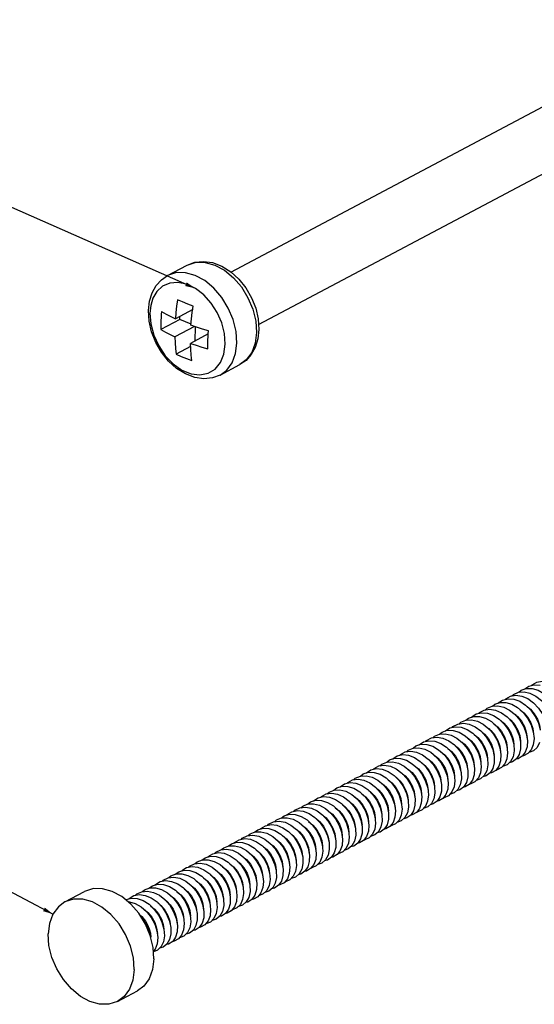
# Model space of a CAD drawing. Extents: x 0 to 1189, y 0 to 841.
# Tile 2 of 10: x 354 to 429, y 197 to 341. Entities that reach past the tile are written whole.
import ezdxf

# ---------------------------------------------------------------- set-up
doc = ezdxf.new("R2010")
doc.units = 0
doc.header["$LTSCALE"] = 65.395
doc.layers.get('0').update_dxf_attribs({"linetype": 'CONTINUOUS'})
doc.layers.add('03_ALL_AXES', color=7, linetype='CONTINUOUS')
doc.layers.add('20_ALL_FEATURES', color=7, linetype='CONTINUOUS')

msp = doc.modelspace()

# ---------------------------------------------------------------- linework, layer by layer
at = {"color": 2, "linetype": 'CONTINUOUS'}
for p, q in [((379.29, 301.8), (290, 341.17)), ((358.43, 210.09), (261.2, 261.04))]:
    msp.add_line(p, q, dxfattribs=at)
at = {"color": 7, "linetype": 'CONTINUOUS'}
for p, q in [((384.51, 304.19), (431.06, 328.88)), ((388.56, 296.49), (434.66, 320.94)), ((375.21, 303.68), (378.09, 305.2)), ((372.76, 299.27), (372.64, 298.18)), ((372.52, 296.99), (372.42, 298.55)), ((378.9, 298.69), (376.36, 297.34)), ((377.03, 297.23), (377.04, 297.7)), ((377.03, 297.23), (374.25, 295.76)), ((379.17, 296.21), (376.29, 294.68)), ((378.66, 296.56), (377.03, 297.23)), ((379.26, 294.1), (379.32, 296.16)), ((381.17, 295.11), (378.58, 293.73)), ((378.6, 293.29), (376.48, 292.16)), ((382.94, 289.1), (385.82, 290.62))]:
    msp.add_line(p, q, dxfattribs=at)
for points in [[(378.09, 305.2), (379.22, 305.62), (380.48, 305.75), (381.81, 305.57), (383.17, 305.05), (384.48, 304.23), (385.67, 303.15), (386.7, 301.86), (387.53, 300.42), (388.14, 298.88), (388.51, 297.31), (388.61, 295.75)], [(378.09, 305.2), (379.39, 305.62), (380.73, 305.61), (382.14, 305.22), (383.54, 304.45), (384.86, 303.36), (386.03, 302), (387, 300.43), (387.71, 298.74), (388.14, 297), (388.25, 295.31)], [(372.42, 298.55), (372.57, 299.92), (372.96, 301.15), (373.55, 302.21), (374.31, 303.05), (375.21, 303.68)], [(385.38, 293.79), (385.26, 295.48), (384.84, 297.22), (384.12, 298.91), (383.15, 300.48), (381.98, 301.84), (380.66, 302.93), (379.27, 303.69), (377.86, 304.09), (376.51, 304.1), (375.21, 303.68)], [(383.68, 293.63), (383.57, 295.16), (383.17, 296.73), (382.5, 298.25), (381.6, 299.65), (380.51, 300.86), (379.29, 301.8), (378.01, 302.42), (376.73, 302.68), (375.53, 302.57), (374.48, 302.11), (373.66, 301.34), (373.08, 300.36), (372.76, 299.27)], [(376.68, 300.13), (376.55, 299.19), (376.44, 298.26), (376.36, 297.34)], [(378.97, 299.18), (378.18, 299.48), (377.42, 299.8), (376.68, 300.13)], [(378.65, 296.39), (378.73, 297.31), (378.84, 298.24), (378.97, 299.18)], [(372.64, 298.18), (372.76, 296.58), (373.2, 294.94), (373.92, 293.36), (374.89, 291.93), (376.05, 290.73), (377.33, 289.83), (378.66, 289.28), (379.96, 289.11), (381.16, 289.35), (382.18, 289.96), (382.97, 290.91), (383.48, 292.16), (383.68, 293.63)], [(374.32, 298.42), (374.29, 297.96), (374.27, 297.51), (374.25, 297.07)], [(374.32, 298.42), (374.65, 298.22), (375.02, 298.02), (375.42, 297.8), (375.87, 297.57), (376.36, 297.34)], [(382.94, 289.1), (381.81, 288.68), (380.55, 288.55), (379.22, 288.73), (377.86, 289.25), (376.55, 290.07), (375.36, 291.15), (374.33, 292.44), (373.49, 293.88), (372.88, 295.42), (372.52, 296.99)], [(374.25, 297.07), (374.25, 296.63), (374.25, 296.19), (374.25, 295.76)], [(381.2, 295.58), (380.32, 295.83), (379.47, 296.1), (378.65, 296.39)], [(374.25, 295.76), (374.9, 295.39), (375.58, 295.03), (376.29, 294.68)], [(376.29, 294.68), (376.32, 293.82), (376.38, 292.98), (376.48, 292.16)], [(381.13, 294.24), (381.15, 294.68), (381.17, 295.13), (381.2, 295.58)], [(388.61, 295.75), (388.45, 294.38), (388.07, 293.15), (387.48, 292.09), (386.72, 291.25), (385.82, 290.62)], [(388.25, 295.31), (388.05, 293.75), (387.55, 292.4), (386.76, 291.33), (385.82, 290.62)], [(378.77, 291.21), (378.68, 292.03), (378.61, 292.87), (378.58, 293.73)], [(378.58, 293.73), (379.41, 293.45), (380.26, 293.18), (381.13, 292.93)], [(381.13, 292.93), (381.12, 293.36), (381.12, 293.8), (381.13, 294.24)], [(382.94, 289.1), (383.89, 289.8), (384.67, 290.88), (385.18, 292.23), (385.38, 293.79)], [(376.48, 292.16), (377.21, 291.83), (377.98, 291.51), (378.77, 291.21)]]:
    msp.add_lwpolyline(points, dxfattribs=at)
at = {"color": 2, "linetype": 'CONTINUOUS'}
for points in [[(377.8, 302.14), (379.29, 301.8), (378.03, 302.67)], [(356.97, 210.53), (358.43, 210.09), (357.24, 211.04)]]:
    msp.add_solid(points, dxfattribs=at)
at = {"layer": '03_ALL_AXES', "color": 7, "linetype": 'CONTINUOUS'}
for p, q in [((360.16, 211.87), (363.06, 213.41)), ((367.89, 197.29), (370.79, 198.83))]:
    msp.add_line(p, q, dxfattribs=at)
for points in [[(371.98, 208.64), (371.01, 210.21), (369.83, 211.57), (368.52, 212.66), (367.12, 213.42), (365.71, 213.82), (364.36, 213.83), (363.06, 213.41)], [(370.33, 201.98), (370.21, 203.67), (369.79, 205.41), (369.07, 207.1), (368.11, 208.67), (366.93, 210.04), (365.61, 211.12), (364.22, 211.89), (362.81, 212.28), (361.46, 212.29), (360.16, 211.87)], [(360.16, 211.87), (359.22, 211.17), (358.43, 210.09), (357.92, 208.74), (357.72, 207.18)], [(373.23, 203.52), (373.12, 205.21), (372.69, 206.95), (371.98, 208.64)], [(367.89, 197.29), (366.59, 196.87), (365.25, 196.88), (363.84, 197.28), (362.44, 198.04), (361.12, 199.13), (359.95, 200.49), (358.98, 202.06), (358.27, 203.75), (357.84, 205.49), (357.72, 207.18)], [(373.23, 203.52), (373.03, 201.96), (372.53, 200.61), (371.74, 199.53), (370.79, 198.83)], [(370.33, 201.98), (370.13, 200.42), (369.62, 199.07), (368.84, 198), (367.89, 197.29)]]:
    msp.add_lwpolyline(points, dxfattribs=at)
at = {"layer": '20_ALL_FEATURES', "color": 7, "linetype": 'CONTINUOUS'}
for p, q in [((427.45, 242.69), (428.32, 242.49)), ((427.78, 243.17), (428.63, 243.18)), ((428.95, 243.71), (429.81, 243.65)), ((423.93, 241.12), (424.77, 241.12)), ((425.1, 241.66), (425.95, 241.6)), ((425.46, 242.05), (426.27, 242.18)), ((425.67, 242.08), (425.89, 242.29)), ((426.27, 242.18), (427.14, 242.05)), ((421.24, 239.61), (422.1, 239.54)), ((421.81, 240.03), (422.03, 240.25)), ((422.41, 240.13), (423.28, 240)), ((423.59, 240.64), (424.47, 240.44)), ((426.51, 240.36), (427.3, 239.66)), ((419.73, 238.58), (420.61, 238.38)), ((424.04, 238.45), (424.51, 238.07)), ((417.38, 237.56), (418.24, 237.49)), ((418.56, 238.08), (419.43, 237.94)), ((423, 237.99), (423.55, 237.55)), ((428.8, 236.8), (428.91, 235.81)), ((413.07, 235.4), (413.18, 235.53)), ((413.52, 235.51), (414.38, 235.43)), ((414.7, 236.03), (415.57, 235.89)), ((415.88, 236.53), (416.75, 236.33)), ((426.73, 236.27), (426.95, 235.27)), ((426.95, 235.27), (426.95, 234.32)), ((428.91, 235.81), (428.81, 234.91)), ((409.33, 233.48), (410.03, 233.86)), ((410.03, 233.86), (410.84, 233.98)), ((410.84, 233.98), (411.71, 233.83)), ((411.21, 234.43), (411.59, 234.73)), ((412.02, 234.48), (412.9, 234.27)), ((422.87, 234.21), (423.08, 233.2)), ((424.94, 234.73), (425.04, 233.75)), ((425.95, 235), (426, 234.03)), ((408.16, 232.43), (409.04, 232.22)), ((409.2, 233.35), (409.33, 233.48)), ((409.34, 232.91), (410.22, 232.64)), ((409.67, 233.46), (410.53, 233.38)), ((412.25, 232.48), (413.01, 231.72)), ((420.04, 232.67), (420.15, 231.86)), ((421.01, 233.18), (421.12, 232.37)), ((421.07, 232.67), (421.17, 231.68)), ((422.08, 232.93), (422.14, 231.96)), ((423.08, 233.2), (423.08, 232.25)), ((424.94, 232.85), (424.63, 232.11)), ((425.04, 233.75), (424.94, 232.85)), ((405.81, 231.41), (406.67, 231.33)), ((406.17, 231.81), (406.98, 231.93)), ((406.98, 231.93), (407.86, 231.78)), ((419.01, 232.14), (419.22, 231.14)), ((419.22, 231.14), (419.21, 230.19)), ((421.17, 231.68), (421.07, 230.79)), ((424.63, 232.11), (424.14, 231.56)), ((403.13, 229.87), (404, 229.72)), ((404, 229.72), (404.87, 229.32)), ((404.31, 230.37), (405.18, 230.16)), ((405.18, 230.16), (406.05, 229.7)), ((405.49, 230.86), (406.37, 230.58)), ((406.37, 230.58), (407.23, 230.07)), ((415.14, 230.08), (415.35, 229.07)), ((416.18, 230.34), (416.33, 229.34)), ((417.2, 230.6), (417.31, 229.62)), ((418.22, 230.87), (418.27, 229.9)), ((400.45, 228.32), (401.33, 228.1)), ((401.95, 229.36), (402.81, 229.27)), ((402.81, 229.27), (403.69, 228.93)), ((403.69, 228.93), (404.54, 228.36)), ((411.28, 228.01), (411.48, 227.01)), ((412.31, 228.28), (412.47, 227.28)), ((413.34, 228.54), (413.44, 227.55)), ((414.35, 228.8), (414.4, 227.84)), ((415.34, 228.13), (415.13, 227.3)), ((415.35, 229.07), (415.34, 228.13)), ((397.3, 227.14), (398.09, 227.31)), ((398.09, 227.31), (398.96, 227.22)), ((398.61, 227.74), (398.88, 227.98)), ((410.48, 226.74), (410.53, 225.77)), ((411.48, 227.01), (411.47, 226.06)), ((412.47, 227.28), (412.4, 226.36)), ((413.44, 227.55), (413.32, 226.66)), ((416.01, 227.64), (415.56, 227.05)), ((415.75, 227.14), (415.63, 227.13)), ((394.24, 225.26), (395.1, 225.16)), ((394.74, 225.69), (395.02, 225.93)), ((395.02, 225.93), (395.76, 226.23)), ((395.1, 225.16), (395.98, 224.82)), ((395.41, 225.77), (396.29, 225.61)), ((395.76, 226.23), (396.59, 226.27)), ((396.59, 226.27), (397.47, 226.05)), ((402.89, 225.53), (403.32, 224.76)), ((404.23, 225.16), (404.58, 224.15)), ((405.3, 225.42), (405.61, 224.41)), ((406.31, 226.09), (406.53, 225.37)), ((406.36, 225.69), (406.62, 224.67)), ((406.53, 225.37), (406.61, 224.71)), ((407.41, 225.95), (407.61, 224.94)), ((408.45, 226.21), (408.6, 225.21)), ((408.6, 225.21), (408.53, 224.3)), ((409.57, 225.49), (409.45, 224.6)), ((409.47, 226.47), (409.57, 225.49)), ((391.56, 223.72), (392.43, 223.56)), ((391.9, 224.18), (392.74, 224.22)), ((392.74, 224.22), (393.61, 223.99)), ((402.05, 224.62), (402.5, 223.62)), ((403.15, 224.89), (403.55, 223.88)), ((403.55, 223.88), (403.75, 222.88)), ((404.58, 224.15), (404.73, 223.15)), ((405.61, 224.41), (405.7, 223.43)), ((406.62, 224.67), (406.66, 223.71)), ((407.61, 224.94), (407.6, 224)), ((409.46, 223.75), (408.82, 223.53)), ((409.99, 224.23), (409.46, 223.75)), ((390.38, 223.21), (391.24, 223.11)), ((397.57, 223.47), (398.19, 222.55)), ((398.19, 222.55), (398.64, 221.56)), ((401.74, 222.34), (401.83, 221.36)), ((402.5, 223.62), (402.75, 222.61)), ((402.75, 222.61), (402.79, 221.65)), ((403.75, 222.88), (403.73, 221.94)), ((404.73, 223.15), (404.66, 222.23)), ((405.7, 223.43), (405.58, 222.54)), ((386.52, 221.16), (387.39, 221.06)), ((387.7, 221.67), (388.57, 221.5)), ((388.88, 222.16), (389.76, 221.94)), ((389.76, 221.94), (390.62, 221.46)), ((398.64, 221.56), (398.88, 220.55)), ((400.72, 222.08), (400.86, 221.09)), ((400.86, 221.09), (400.79, 220.17)), ((383.02, 219.52), (383.84, 219.62)), ((383.84, 219.62), (384.72, 219.45)), ((385.02, 220.11), (385.9, 219.88)), ((394.77, 219.49), (395.02, 218.48)), ((395.82, 219.75), (396.01, 218.75)), ((396.85, 220.02), (396.99, 219.02)), ((397.88, 220.28), (397.96, 219.3)), ((398.88, 220.55), (398.92, 219.58)), ((400.79, 220.17), (400.52, 219.4)), ((401.39, 219.75), (400.88, 219.22)), ((380.22, 217.99), (380.72, 218.35)), ((380.72, 218.35), (381.49, 218.58)), ((381.49, 218.58), (382.35, 218.54)), ((390.73, 218.14), (391.03, 217.29)), ((392.99, 217.95), (393.13, 216.96)), ((394.01, 218.22), (394.09, 217.23)), ((395.02, 218.48), (395.05, 217.52)), ((396.01, 218.75), (395.99, 217.81)), ((396.99, 219.02), (396.92, 218.11)), ((397.96, 219.3), (397.84, 218.42)), ((377.64, 216.53), (378.49, 216.48)), ((378.81, 217.05), (379.67, 216.95)), ((379.16, 217.47), (379.99, 217.56)), ((379.99, 217.56), (380.86, 217.39)), ((380.86, 217.39), (381.73, 216.97)), ((383.71, 216.66), (384.39, 215.8)), ((388.78, 216.9), (389.12, 215.89)), ((389.85, 217.16), (390.14, 216.15)), ((390.91, 217.43), (391.15, 216.42)), ((391.03, 217.29), (391.14, 216.47)), ((391.96, 217.69), (392.15, 216.68)), ((392, 217.79), (392.11, 216.99)), ((392.15, 216.68), (392.12, 215.75)), ((393.13, 216.96), (393.05, 216.05)), ((394.09, 217.23), (393.97, 216.35)), ((394.87, 216.67), (394.5, 215.99)), ((395.05, 217.52), (394.87, 216.67)), ((375.41, 215.44), (375.72, 215.7)), ((376.13, 215.51), (377, 215.34)), ((377.31, 216.01), (378.19, 215.77)), ((387.05, 215.36), (387.28, 214.35)), ((388.09, 215.62), (388.28, 214.62)), ((389.12, 215.89), (389.26, 214.89)), ((390.23, 215.17), (390.1, 214.29)), ((390.14, 216.15), (390.23, 215.17)), ((391.15, 216.42), (391.18, 215.46)), ((394.76, 215.96), (394.35, 215.87)), ((395.34, 216.37), (394.76, 215.96)), ((373.45, 213.95), (374.33, 213.71)), ((374.95, 215), (375.82, 214.89)), ((385.26, 213.82), (385.39, 212.83)), ((386.28, 214.09), (386.36, 213.11)), ((387.28, 214.35), (387.31, 213.39)), ((388.28, 214.62), (388.25, 213.68)), ((389.26, 214.89), (389.18, 213.98)), ((371.09, 212.95), (371.96, 212.84)), ((372.27, 213.46), (373.15, 213.28)), ((373.15, 213.28), (374.02, 212.86)), ((383.18, 213.3), (383.42, 212.29)), ((383.42, 212.29), (383.44, 211.33)), ((384.23, 213.56), (384.41, 212.56)), ((384.41, 212.56), (384.38, 211.62)), ((385.39, 212.83), (385.31, 211.92)), ((386.22, 212.23), (385.89, 211.51)), ((386.36, 213.11), (386.22, 212.23)), ((369.44, 211.9), (369.62, 211.9)), ((371.69, 210.86), (372.33, 210.34)), ((374.83, 210.68), (375.28, 209.89)), ((376.03, 210.81), (376.35, 210.13)), ((379.32, 211.23), (379.55, 210.22)), ((381.39, 211.76), (381.52, 210.76)), ((381.52, 210.76), (381.44, 209.86)), ((382.41, 212.02), (382.49, 211.04)), ((386.2, 211.41), (385.62, 211.23)), ((386.75, 211.87), (386.2, 211.41)), ((371.12, 210.02), (371.47, 209.72)), ((371.18, 209.93), (371.79, 209.17)), ((371.47, 209.72), (371.97, 209.08)), ((372.33, 210.34), (372.89, 209.66)), ((375.02, 210.17), (375.45, 209.17)), ((376.11, 210.44), (376.5, 209.43)), ((377.53, 209.69), (377.65, 208.7)), ((378.55, 209.96), (378.62, 208.98)), ((379.55, 210.22), (379.57, 209.26)), ((380.51, 209.56), (380.27, 208.75)), ((374.68, 207.89), (374.75, 206.92)), ((375.45, 209.17), (375.68, 208.16)), ((375.68, 208.16), (375.7, 207.2)), ((377.65, 208.7), (377.57, 207.79)), ((380.27, 208.75), (379.84, 208.13)), ((380.05, 208.19), (379.87, 208.17)), ((380.68, 208.53), (380.05, 208.19)), ((373.66, 207.63), (373.79, 206.64)), ((373.79, 206.64), (373.7, 205.73))]:
    msp.add_line(p, q, dxfattribs=at)
for points in [[(428.54, 243.61), (428.62, 243.71), (429.32, 244.1), (430.13, 244.23)], [(425.89, 242.29), (426.62, 242.62), (427.45, 242.69)], [(426.68, 242.62), (427.03, 242.91), (427.78, 243.17)], [(427.56, 243.1), (428.17, 243.51), (428.95, 243.71)], [(428.32, 242.49), (429.19, 242.05), (430.01, 241.4), (430.71, 240.56), (431.27, 239.61), (431.64, 238.6)], [(428.63, 243.18), (429.51, 242.92), (430.37, 242.42), (431.16, 241.72), (431.83, 240.85), (432.34, 239.88)], [(422.81, 240.57), (423.17, 240.86), (423.93, 241.12)], [(423.68, 241.04), (424.31, 241.46), (425.1, 241.66)], [(424.67, 241.55), (424.76, 241.66), (425.46, 242.05)], [(424.77, 241.12), (425.65, 240.86), (426.51, 240.36)], [(425.95, 241.6), (426.83, 241.28), (427.68, 240.72)], [(427.14, 242.05), (428.02, 241.67), (428.85, 241.06), (429.58, 240.27), (430.18, 239.34), (430.6, 238.34)], [(419.81, 238.99), (420.45, 239.42), (421.24, 239.61)], [(420.8, 239.5), (420.9, 239.62), (421.6, 240), (422.41, 240.13)], [(422.03, 240.25), (422.76, 240.57), (423.59, 240.64)], [(422.1, 239.54), (422.98, 239.22), (423.83, 238.66), (424.59, 237.9)], [(423.28, 240), (424.16, 239.61), (424.99, 239), (425.73, 238.21), (426.32, 237.28), (426.73, 236.27)], [(424.47, 240.44), (425.34, 240), (426.15, 239.33), (426.85, 238.5), (427.41, 237.55), (427.77, 236.54)], [(426.88, 240.04), (427.41, 239.61), (427.98, 238.94), (428.44, 238.14), (428.74, 237.29), (428.86, 236.47)], [(427.3, 239.66), (427.97, 238.79), (428.48, 237.81), (428.8, 236.8)], [(427.68, 240.72), (428.45, 239.97), (429.08, 239.07), (429.55, 238.08), (429.82, 237.06)], [(427.9, 240.5), (428.38, 240.12), (428.95, 239.44), (429.41, 238.65), (429.71, 237.8), (429.81, 237.08)], [(417.94, 237.98), (418.17, 238.2), (418.9, 238.52), (419.73, 238.58)], [(418.94, 238.53), (419.31, 238.82), (420.07, 239.07), (420.91, 239.07)], [(420.61, 238.38), (421.48, 237.94), (422.6, 237.02)], [(420.91, 239.07), (421.79, 238.81), (422.66, 238.3), (423.44, 237.59)], [(425.08, 238.9), (425.53, 238.53), (426.1, 237.85), (426.53, 237.07), (426.81, 236.25), (426.92, 235.45)], [(426.16, 239.33), (426.49, 239.05), (427.06, 238.36), (427.5, 237.58), (427.78, 236.76), (427.89, 235.96)], [(415.08, 236.48), (415.45, 236.77), (416.21, 237.03), (417.06, 237.02)], [(415.93, 236.93), (416.59, 237.37), (417.38, 237.56)], [(416.94, 237.45), (417.04, 237.57), (417.75, 237.95), (418.56, 238.08)], [(417.06, 237.02), (417.94, 236.75), (418.8, 236.24), (419.59, 235.53), (420.25, 234.66), (420.76, 233.68), (421.07, 232.67)], [(418.24, 237.49), (419.12, 237.16), (419.97, 236.6), (420.73, 235.84), (421.36, 234.94), (421.82, 233.95), (422.08, 232.93)], [(419.43, 237.94), (420.3, 237.56), (421.13, 236.94)], [(421.13, 236.94), (421.87, 236.14), (422.46, 235.21), (422.87, 234.21)], [(421.23, 236.84), (421.66, 236.48), (422.23, 235.79), (422.67, 235.01), (422.95, 234.19), (423.05, 233.4)], [(422.29, 237.27), (422.99, 236.44), (423.54, 235.48), (423.91, 234.47)], [(422.6, 237.02), (423.18, 236.33), (423.63, 235.53), (423.91, 234.71), (424.02, 233.91)], [(423.44, 237.59), (424.11, 236.72), (424.62, 235.75), (424.94, 234.73)], [(423.55, 237.55), (424.13, 236.87), (424.59, 236.06), (424.88, 235.22), (424.99, 234.42)], [(424.51, 238.07), (425.09, 237.39), (425.55, 236.58), (425.85, 235.74), (425.94, 235.02)], [(424.59, 237.9), (425.22, 237), (425.68, 236.01), (425.95, 235)], [(412.06, 234.88), (412.07, 234.89), (412.73, 235.32), (413.52, 235.51)], [(413.18, 235.53), (413.89, 235.91), (414.7, 236.03)], [(414.08, 235.93), (414.31, 236.16), (415.05, 236.47), (415.88, 236.53)], [(414.38, 235.43), (415.26, 235.1), (416.11, 234.54), (416.87, 233.78), (417.5, 232.87), (417.96, 231.88), (418.22, 230.87)], [(415.57, 235.89), (416.45, 235.5), (417.27, 234.88), (418.01, 234.08), (418.59, 233.15), (419.01, 232.14)], [(416.75, 236.33), (417.62, 235.88), (418.43, 235.21), (419.13, 234.37), (419.68, 233.42), (420.04, 232.41)], [(418.36, 235.27), (418.72, 234.98), (419.29, 234.31), (419.74, 233.52), (420.04, 232.67)], [(419.1, 235.97), (419.72, 235.47), (420.28, 234.78), (420.72, 234.01), (421.01, 233.18)], [(420.16, 236.4), (420.68, 235.98), (421.25, 235.29), (421.69, 234.52), (421.98, 233.69), (422.08, 232.96)], [(427.77, 236.54), (427.94, 235.54), (427.89, 234.61)], [(429.72, 235.23), (429.37, 234.52), (428.84, 234.03), (428.17, 233.78), (428.16, 233.78)], [(410.21, 233.88), (410.45, 234.11), (411.19, 234.42), (412.02, 234.48)], [(411.59, 234.73), (412.35, 234.98), (413.2, 234.96)], [(411.71, 233.83), (412.59, 233.44), (413.42, 232.82), (414.15, 232.02), (414.73, 231.08), (415.14, 230.08)], [(412.9, 234.27), (413.77, 233.82), (414.58, 233.15), (415.27, 232.31), (415.82, 231.35), (416.18, 230.34)], [(413.2, 234.96), (414.08, 234.69), (414.94, 234.19), (415.73, 233.47), (416.39, 232.59), (416.89, 231.62), (417.2, 230.6)], [(415.2, 233.95), (415.21, 233.94), (415.86, 233.4), (416.43, 232.71), (416.86, 231.93), (417.14, 231.12), (417.25, 230.32)], [(416.28, 234.37), (416.83, 233.91), (417.4, 233.22), (417.83, 232.44), (418.11, 231.63), (418.21, 230.9)], [(417.37, 234.78), (417.74, 234.48), (418.31, 233.81), (418.77, 233.01)], [(423.91, 234.47), (424.07, 233.47), (424.02, 232.55)], [(426, 234.03), (425.85, 233.16), (425.49, 232.46), (424.96, 231.97), (424.3, 231.72)], [(426.95, 234.32), (426.75, 233.49), (426.34, 232.83), (425.78, 232.4), (425.28, 232.27)], [(427.89, 234.61), (427.63, 233.82), (427.18, 233.22), (426.58, 232.84), (426.29, 232.8)], [(428.81, 234.91), (428.5, 234.17), (428.02, 233.62), (427.38, 233.3), (427.24, 233.29)], [(406.34, 231.83), (406.59, 232.07), (407.33, 232.38), (408.16, 232.43)], [(407.34, 232.38), (407.73, 232.68), (408.5, 232.93), (409.34, 232.91)], [(408.2, 232.83), (408.21, 232.84), (408.88, 233.28), (409.67, 233.46)], [(410.22, 232.64), (411.08, 232.13), (411.87, 231.41)], [(410.53, 233.38), (411.41, 233.05), (412.25, 232.48)], [(413.5, 232.73), (413.89, 232.41), (414.47, 231.72), (414.92, 230.92), (415.21, 230.09), (415.32, 229.29)], [(414.4, 233.29), (414.84, 232.95), (415.41, 232.27), (415.88, 231.46), (416.17, 230.61), (416.28, 229.81)], [(418.77, 233.01), (419.07, 232.16), (419.18, 231.34)], [(420.04, 232.41), (420.2, 231.41), (420.15, 230.48)], [(424.02, 232.55), (423.76, 231.76), (423.31, 231.16), (422.7, 230.79), (422.43, 230.74)], [(404.33, 230.78), (404.35, 230.8), (405.02, 231.23), (405.81, 231.41)], [(405.34, 231.3), (405.47, 231.44), (406.17, 231.81)], [(406.67, 231.33), (407.55, 230.99), (408.4, 230.42)], [(407.86, 231.78), (408.73, 231.38), (409.56, 230.76), (410.29, 229.95), (410.87, 229.02), (411.28, 228.01)], [(409.04, 232.22), (409.91, 231.76), (410.72, 231.09), (411.41, 230.25), (411.96, 229.29), (412.31, 228.28)], [(410.36, 231.39), (410.37, 231.38), (411.04, 230.83), (411.6, 230.14), (412.03, 229.37), (412.31, 228.55), (412.41, 227.75)], [(411.36, 231.87), (411.98, 231.36), (412.55, 230.67), (412.99, 229.88), (413.27, 229.07), (413.38, 228.27)], [(411.87, 231.41), (412.53, 230.53), (413.03, 229.55), (413.34, 228.54)], [(412.44, 232.29), (412.93, 231.89), (413.51, 231.2), (413.96, 230.4), (414.24, 229.58), (414.34, 228.84)], [(413.01, 231.72), (413.64, 230.81), (414.09, 229.82), (414.35, 228.8)], [(422.14, 231.96), (421.98, 231.1), (421.62, 230.4), (421.09, 229.92), (420.42, 229.67)], [(423.08, 232.25), (422.87, 231.43), (422.47, 230.78), (421.9, 230.35), (421.42, 230.22)], [(424.14, 231.56), (423.5, 231.25), (423.37, 231.24)], [(401.47, 229.25), (401.61, 229.4), (402.31, 229.76), (403.13, 229.87)], [(402.48, 229.79), (402.73, 230.02), (403.47, 230.33), (404.31, 230.37)], [(403.47, 230.33), (403.87, 230.63), (404.64, 230.88), (405.49, 230.86)], [(406.05, 229.7), (406.86, 229.03), (407.55, 228.18), (408.09, 227.22), (408.45, 226.21)], [(407.23, 230.07), (408.01, 229.35), (408.67, 228.47), (409.17, 227.49), (409.47, 226.47)], [(407.52, 229.79), (408.08, 229.34), (408.65, 228.67), (409.11, 227.87), (409.4, 227.03), (409.51, 226.22)], [(408.4, 230.42), (409.15, 229.65), (409.78, 228.75), (410.23, 227.75), (410.48, 226.74)], [(408.71, 230.16), (409.27, 229.62), (409.76, 228.97), (410.14, 228.23), (410.39, 227.46), (410.48, 226.77)], [(409.64, 230.67), (410.05, 230.34), (410.61, 229.66), (411.05, 228.88), (411.34, 228.05), (411.45, 227.24)], [(417.31, 229.62), (417.2, 228.73), (416.88, 227.99), (416.39, 227.45), (415.75, 227.14)], [(418.27, 229.9), (418.1, 229.04), (417.74, 228.35), (417.21, 227.86), (416.55, 227.62)], [(419.21, 230.19), (419, 229.36), (418.59, 228.72), (418.02, 228.29), (417.55, 228.17)], [(420.15, 230.48), (419.88, 229.7), (419.43, 229.1), (418.83, 228.74), (418.56, 228.69)], [(421.07, 230.79), (420.76, 230.05), (420.26, 229.5), (419.63, 229.2), (419.5, 229.19)], [(398.88, 227.98), (399.61, 228.28), (400.45, 228.32)], [(399.6, 228.27), (400.01, 228.59), (400.78, 228.83), (401.63, 228.8)], [(400.46, 228.73), (400.49, 228.75), (401.16, 229.18), (401.95, 229.36)], [(401.33, 228.1), (402.2, 227.64), (403, 226.97), (403.69, 226.12), (404.23, 225.16)], [(401.63, 228.8), (402.51, 228.53), (403.37, 228.01), (404.15, 227.28), (404.81, 226.4), (405.3, 225.42)], [(404.54, 228.36), (405.29, 227.59), (405.91, 226.68), (406.36, 225.69)], [(404.71, 228.19), (404.97, 228), (405.5, 227.46), (405.96, 226.81), (406.31, 226.09)], [(404.87, 229.32), (405.7, 228.7), (406.43, 227.89), (407.01, 226.95), (407.41, 225.95)], [(405.77, 228.62), (406.18, 228.28), (406.75, 227.59), (407.19, 226.81), (407.47, 225.99), (407.58, 225.19)], [(406.49, 229.33), (406.51, 229.32), (407.17, 228.77), (407.73, 228.09), (408.16, 227.31), (408.44, 226.5), (408.55, 225.7)], [(416.33, 229.34), (416.28, 228.42), (416.01, 227.64)], [(395.73, 226.22), (396.15, 226.54), (396.92, 226.78), (397.77, 226.75)], [(396.6, 226.68), (396.62, 226.71), (397.3, 227.14)], [(397.61, 227.2), (397.75, 227.35), (398.45, 227.71), (399.27, 227.82)], [(397.77, 226.75), (398.65, 226.47), (399.51, 225.95), (400.29, 225.22), (400.95, 224.34), (401.44, 223.36), (401.74, 222.34)], [(398.96, 227.22), (399.84, 226.87), (400.68, 226.3), (401.43, 225.53), (402.05, 224.62)], [(399.27, 227.82), (400.14, 227.67), (401.02, 227.26), (401.84, 226.64), (402.57, 225.83), (403.15, 224.89)], [(401.91, 226.56), (402.32, 226.22), (402.89, 225.53)], [(402.63, 227.28), (403.27, 226.76), (403.84, 226.07), (404.29, 225.27)], [(403.67, 227.73), (404.21, 227.29), (404.79, 226.6), (405.25, 225.8)], [(413.32, 226.66), (413.01, 225.93), (412.51, 225.39), (411.87, 225.09), (411.75, 225.08)], [(414.4, 227.84), (414.23, 226.98), (413.87, 226.29), (413.33, 225.8), (412.68, 225.57)], [(415.13, 227.3), (414.72, 226.66), (414.14, 226.24), (413.68, 226.12)], [(415.56, 227.05), (414.95, 226.68), (414.7, 226.64)], [(392.73, 224.63), (392.76, 224.67), (393.44, 225.09), (394.24, 225.26)], [(393.74, 225.15), (393.89, 225.31), (394.6, 225.67), (395.41, 225.77)], [(396.29, 225.61), (397.16, 225.21), (397.99, 224.58)], [(397.47, 226.05), (398.34, 225.58), (399.14, 224.9), (399.83, 224.06), (400.37, 223.09), (400.72, 222.08)], [(398.86, 225.14), (399.37, 224.73), (399.94, 224.06), (400.4, 223.27), (400.7, 222.42), (400.81, 221.6)], [(399.78, 225.69), (400.37, 225.21), (400.94, 224.53), (401.38, 223.75), (401.67, 222.92), (401.78, 222.11)], [(400.86, 226.11), (401.2, 225.86), (401.77, 225.23), (402.23, 224.5)], [(404.29, 225.27), (404.57, 224.45), (404.68, 223.65)], [(405.25, 225.8), (405.54, 224.96), (405.65, 224.16)], [(411.47, 226.06), (411.25, 225.24), (410.84, 224.6), (410.27, 224.18), (409.82, 224.07)], [(410.53, 225.77), (410.36, 224.92), (409.99, 224.23)], [(412.4, 226.36), (412.14, 225.58), (411.68, 224.99), (411.07, 224.63), (410.83, 224.59)], [(389.87, 223.1), (390.03, 223.26), (390.74, 223.62), (391.56, 223.72)], [(390.88, 223.64), (391.16, 223.89), (391.9, 224.18)], [(391.85, 224.16), (392.3, 224.49), (393.07, 224.73), (393.92, 224.7)], [(393.61, 223.99), (394.48, 223.52), (395.28, 222.84), (395.97, 221.99), (396.51, 221.03), (396.85, 220.02)], [(393.92, 224.7), (394.8, 224.41), (395.65, 223.89), (396.43, 223.16), (397.09, 222.28), (397.58, 221.29), (397.88, 220.28)], [(395.89, 223.67), (396.52, 223.15), (397.08, 222.46), (397.52, 221.68), (397.8, 220.86), (397.91, 220.06)], [(395.98, 224.82), (396.82, 224.24), (397.57, 223.47)], [(396.98, 224.08), (397.48, 223.67), (398.05, 222.98), (398.48, 222.2), (398.77, 221.38), (398.88, 220.58)], [(397.99, 224.58), (398.71, 223.76), (399.29, 222.83), (399.68, 221.82)], [(398.05, 224.51), (398.45, 224.18), (399.01, 223.49), (399.45, 222.71), (399.73, 221.89), (399.84, 221.09)], [(402.23, 224.5), (402.5, 223.87), (402.68, 223.24), (402.74, 222.65)], [(403.32, 224.76), (403.6, 223.94), (403.71, 223.14)], [(406.66, 223.71), (406.49, 222.86), (406.12, 222.17), (405.58, 221.69), (404.95, 221.48)], [(407.6, 224), (407.38, 223.18), (406.97, 222.54), (406.39, 222.12), (405.95, 222.02)], [(408.53, 224.3), (408.26, 223.52), (407.81, 222.93), (407.19, 222.57), (406.96, 222.54)], [(409.45, 224.6), (409.13, 223.87), (408.64, 223.33), (407.99, 223.04), (407.88, 223.03)], [(387.97, 222.1), (388.44, 222.45), (389.21, 222.68), (390.06, 222.64)], [(388.87, 222.58), (388.9, 222.62), (389.58, 223.04), (390.38, 223.21)], [(390.06, 222.64), (390.94, 222.35), (391.8, 221.83)], [(391.24, 223.11), (392.12, 222.76), (392.96, 222.18)], [(392.43, 223.56), (393.3, 223.15), (394.13, 222.51)], [(394.13, 222.51), (394.85, 221.7), (395.42, 220.76), (395.82, 219.75)], [(394.19, 222.45), (394.55, 222.15), (395.13, 221.46), (395.58, 220.66), (395.87, 219.84), (395.97, 219.04)], [(394.96, 223.11), (395.5, 222.68), (396.08, 222), (396.54, 221.2), (396.83, 220.35), (396.94, 219.55)], [(404.66, 222.23), (404.39, 221.46), (403.93, 220.87), (403.32, 220.52), (403.09, 220.49)], [(405.58, 222.54), (405.26, 221.81), (404.76, 221.28), (404.11, 220.98), (404.01, 220.98)], [(385, 220.52), (385.04, 220.58), (385.73, 220.99), (386.52, 221.16)], [(386.01, 221.05), (386.17, 221.22), (386.88, 221.57), (387.7, 221.67)], [(387.01, 221.59), (387.3, 221.84), (388.04, 222.13), (388.88, 222.16)], [(387.39, 221.06), (388.27, 220.7), (389.11, 220.12), (389.86, 219.34), (390.47, 218.42), (390.91, 217.43)], [(388.57, 221.5), (389.45, 221.09), (390.27, 220.45), (390.99, 219.64), (391.56, 218.7), (391.96, 217.69)], [(390.62, 221.46), (391.43, 220.78), (392.11, 219.93), (392.64, 218.96), (392.99, 217.95)], [(391.02, 221.13), (391.67, 220.59), (392.24, 219.91), (392.68, 219.13), (392.96, 218.31), (393.07, 217.5)], [(391.8, 221.83), (392.57, 221.1), (393.23, 220.21), (393.71, 219.23), (394.01, 218.22)], [(392.04, 221.6), (392.65, 221.1), (393.21, 220.41), (393.65, 219.63), (393.93, 218.81), (394.04, 218.01)], [(392.96, 222.18), (393.72, 221.4), (394.33, 220.49), (394.77, 219.49)], [(393.12, 222.01), (393.59, 221.63), (394.17, 220.94), (394.62, 220.15), (394.9, 219.32), (395.01, 218.52)], [(399.68, 221.82), (399.88, 220.81), (399.86, 219.87)], [(402.79, 221.65), (402.62, 220.79), (402.24, 220.11), (401.7, 219.64), (401.08, 219.43)], [(401.83, 221.36), (401.71, 220.48), (401.39, 219.75)], [(403.73, 221.94), (403.51, 221.12), (403.09, 220.48), (402.51, 220.07), (402.08, 219.97)], [(382.14, 219), (382.31, 219.17), (383.02, 219.52)], [(383.14, 219.54), (383.44, 219.79), (384.18, 220.08), (385.02, 220.11)], [(384.1, 220.05), (384.58, 220.4), (385.35, 220.63), (386.2, 220.59)], [(384.72, 219.45), (385.59, 219.03), (386.41, 218.39), (387.13, 217.57), (387.7, 216.63), (388.09, 215.62)], [(385.9, 219.88), (386.77, 219.41), (387.57, 218.72), (388.25, 217.86), (388.78, 216.9)], [(386.2, 220.59), (387.08, 220.3), (387.94, 219.77), (388.72, 219.03), (389.37, 218.15), (389.85, 217.16)], [(388.21, 219.51), (388.73, 219.09), (389.3, 218.42), (389.76, 217.62)], [(389.26, 219.95), (389.71, 219.6), (390.28, 218.92), (390.73, 218.14)], [(390.32, 220.39), (390.7, 220.08), (391.26, 219.41), (391.71, 218.63), (392, 217.79)], [(398.92, 219.58), (398.74, 218.73), (398.37, 218.05), (397.83, 217.58), (397.22, 217.38)], [(399.86, 219.87), (399.64, 219.06), (399.22, 218.43), (398.64, 218.01), (398.22, 217.92)], [(400.52, 219.4), (400.06, 218.81), (399.44, 218.46), (399.22, 218.43)], [(379.28, 217.49), (379.58, 217.75), (380.33, 218.03), (381.17, 218.06)], [(381.17, 218.06), (382.04, 217.82), (382.91, 217.35), (383.71, 216.66)], [(381.18, 218.53), (381.87, 218.95), (382.67, 219.1), (383.53, 219)], [(382.35, 218.54), (383.23, 218.24), (384.08, 217.71), (384.86, 216.97), (385.51, 216.08), (385.99, 215.1), (386.28, 214.09)], [(383.53, 219), (384.41, 218.64), (385.25, 218.06), (386, 217.28), (386.61, 216.36), (387.05, 215.36)], [(385.4, 217.9), (385.82, 217.56), (386.4, 216.88), (386.86, 216.08), (387.16, 215.23), (387.27, 214.42)], [(386.46, 218.34), (386.79, 218.08), (387.37, 217.4), (387.83, 216.59), (388.13, 215.74), (388.24, 214.93)], [(387.15, 219.08), (387.16, 219.07), (387.82, 218.52), (388.38, 217.84), (388.82, 217.06)], [(396.92, 218.11), (396.64, 217.34), (396.18, 216.76), (395.56, 216.41), (395.35, 216.38)], [(397.84, 218.42), (397.51, 217.69), (397.01, 217.16), (396.36, 216.87), (396.27, 216.87)], [(400.88, 219.22), (400.24, 218.93), (400.14, 218.92)], [(376.34, 215.94), (376.86, 216.31), (377.64, 216.53)], [(377.32, 216.49), (378.01, 216.9), (378.81, 217.05)], [(378.27, 216.95), (378.45, 217.13), (379.16, 217.47)], [(378.49, 216.48), (379.37, 216.18), (380.22, 215.65), (381, 214.91), (381.64, 214.02), (382.13, 213.03), (382.41, 212.02)], [(379.67, 216.95), (380.55, 216.59), (381.39, 216), (382.14, 215.21), (382.75, 214.3), (383.18, 213.3)], [(381.73, 216.97), (382.55, 216.33), (383.27, 215.51)], [(383.27, 217.04), (383.27, 217.04), (383.93, 216.49), (384.5, 215.8), (384.95, 215.01), (385.23, 214.19), (385.34, 213.4)], [(384.34, 217.46), (384.88, 217.03), (385.45, 216.34), (385.91, 215.54), (386.2, 214.71), (386.3, 213.91)], [(388.82, 217.06), (389.1, 216.24), (389.2, 215.45)], [(389.76, 217.62), (390.06, 216.77), (390.17, 215.96)], [(395.99, 217.81), (395.76, 217), (395.34, 216.37)], [(374.41, 214.9), (374.59, 215.08), (375.31, 215.43), (376.13, 215.51)], [(375.72, 215.7), (376.47, 215.98), (377.31, 216.01)], [(377, 215.34), (377.88, 214.91), (378.7, 214.27)], [(378.19, 215.77), (379.05, 215.29), (379.85, 214.59), (380.53, 213.74), (381.06, 212.77), (381.39, 211.76)], [(380.47, 215.42), (381.03, 214.95), (381.59, 214.28), (382.03, 213.5), (382.32, 212.67), (382.43, 211.86)], [(381.52, 215.86), (382.02, 215.44), (382.58, 214.76), (383.01, 213.99), (383.29, 213.17), (383.4, 212.37)], [(382.57, 216.31), (383.05, 215.89), (383.59, 215.21), (384, 214.46), (384.27, 213.66), (384.37, 212.88)], [(383.27, 215.51), (383.84, 214.57), (384.23, 213.56)], [(384.39, 215.8), (384.92, 214.83), (385.26, 213.82)], [(391.18, 215.46), (391, 214.61), (390.62, 213.93), (390.07, 213.47), (389.48, 213.28)], [(392.12, 215.75), (391.89, 214.94), (391.47, 214.31), (390.88, 213.9), (390.49, 213.82)], [(393.05, 216.05), (392.77, 215.28), (392.3, 214.7), (391.68, 214.36), (391.48, 214.33)], [(393.97, 216.35), (393.64, 215.63), (393.13, 215.1), (392.48, 214.82), (392.4, 214.82)], [(394.5, 215.99), (393.95, 215.52), (393.35, 215.33)], [(371.54, 213.39), (371.86, 213.66), (372.61, 213.94), (373.45, 213.95)], [(372.47, 213.88), (373, 214.26), (373.78, 214.48), (374.63, 214.43)], [(373.4, 214.37), (373.46, 214.45), (374.15, 214.85), (374.95, 215)], [(374.33, 213.71), (375.2, 213.23), (375.99, 212.53), (376.67, 211.67), (377.19, 210.71), (377.53, 209.69)], [(374.63, 214.43), (375.51, 214.13), (376.37, 213.59)], [(375.82, 214.89), (376.7, 214.53), (377.53, 213.93)], [(376.37, 213.59), (377.14, 212.85), (377.78, 211.96), (378.26, 210.97), (378.55, 209.96)], [(377.53, 213.93), (378.28, 213.15), (378.89, 212.23), (379.32, 211.23)], [(377.65, 213.81), (378.16, 213.39), (378.72, 212.7), (379.15, 211.93), (379.43, 211.11), (379.53, 210.32)], [(378.7, 214.27), (379.41, 213.45), (379.98, 212.5), (380.36, 211.49)], [(378.72, 214.24), (379.15, 213.87), (379.7, 213.19), (380.12, 212.42), (380.4, 211.62), (380.5, 210.83)], [(379.42, 214.97), (380.05, 214.46), (380.61, 213.79), (381.06, 213), (381.36, 212.15), (381.47, 211.34)], [(388.25, 213.68), (388.02, 212.88), (387.59, 212.25), (387, 211.85), (386.62, 211.77)], [(389.18, 213.98), (388.9, 213.22), (388.43, 212.64), (387.81, 212.3), (387.61, 212.28)], [(390.1, 214.29), (389.76, 213.57), (389.25, 213.05), (388.6, 212.77), (388.53, 212.77)], [(369.1, 212.18), (369.14, 212.22), (369.92, 212.43), (370.78, 212.38)], [(369.53, 212.32), (369.6, 212.4), (370.29, 212.8), (371.09, 212.95)], [(370.54, 212.85), (370.73, 213.04), (371.45, 213.38), (372.27, 213.46)], [(370.78, 212.38), (371.66, 212.07), (372.51, 211.53), (373.28, 210.78), (373.92, 209.89)], [(371.96, 212.84), (372.84, 212.47), (373.68, 211.87), (374.42, 211.09), (375.02, 210.17)], [(374.02, 212.86), (374.84, 212.21), (375.55, 211.39), (376.11, 210.44)], [(374.85, 212.2), (375.11, 211.99), (375.61, 211.45), (376.03, 210.81)], [(375.6, 212.88), (376.16, 212.42), (376.74, 211.74), (377.2, 210.93), (377.49, 210.09), (377.6, 209.29)], [(376.58, 213.38), (377.17, 212.9), (377.74, 212.21), (378.18, 211.43), (378.46, 210.61), (378.57, 209.81)], [(387.31, 213.39), (387.13, 212.55), (386.75, 211.87)], [(369.62, 211.9), (370.49, 211.65), (371.35, 211.16), (372.14, 210.47), (372.81, 209.61)], [(372.72, 211.32), (373.31, 210.84), (373.87, 210.15)], [(373.81, 211.74), (374.25, 211.37), (374.83, 210.68)], [(380.36, 211.49), (380.54, 210.49), (380.51, 209.56)], [(382.49, 211.04), (382.35, 210.17), (382.02, 209.45), (381.5, 208.93), (380.85, 208.66), (380.79, 208.66)], [(383.44, 211.33), (383.25, 210.49), (382.87, 209.81), (382.32, 209.36), (381.75, 209.18)], [(384.38, 211.62), (384.14, 210.81), (383.72, 210.19), (383.13, 209.79), (382.75, 209.72)], [(385.31, 211.92), (385.02, 211.16), (384.55, 210.58), (383.93, 210.25), (383.74, 210.23)], [(385.89, 211.51), (385.38, 210.99), (384.72, 210.71), (384.66, 210.71)], [(372.81, 209.61), (373.33, 208.64), (373.66, 207.63)], [(372.89, 209.66), (373.33, 208.88), (373.62, 208.05), (373.73, 207.24)], [(373.87, 210.15), (374.31, 209.37), (374.59, 208.55), (374.68, 207.89)], [(373.92, 209.89), (374.4, 208.91), (374.68, 207.89)], [(375.28, 209.89), (375.56, 209.07), (375.66, 208.27)], [(376.35, 210.13), (376.55, 209.44), (376.63, 208.78)], [(376.5, 209.43), (376.68, 208.43), (376.64, 207.49)], [(379.57, 209.26), (379.38, 208.42), (379, 207.75), (378.44, 207.3), (377.88, 207.13)], [(381.44, 209.86), (381.15, 209.09), (380.68, 208.53)], [(371.79, 209.17), (372.32, 208.22), (372.67, 207.21), (372.74, 206.74)], [(371.97, 209.08), (372.3, 208.51), (372.54, 207.92), (372.7, 207.31), (372.76, 206.73)], [(377.57, 207.79), (377.28, 207.03), (376.8, 206.47), (376.17, 206.14), (376, 206.12)], [(378.62, 208.98), (378.48, 208.1), (378.14, 207.39), (377.62, 206.88), (376.97, 206.61), (376.92, 206.61)], [(379.84, 208.13), (379.25, 207.74), (378.89, 207.67)], [(374.75, 206.92), (374.61, 206.04), (374.27, 205.33), (373.75, 204.82), (373.16, 204.58)], [(375.7, 207.2), (375.51, 206.36), (375.12, 205.7), (374.56, 205.25), (374.02, 205.08)], [(376.64, 207.49), (376.4, 206.69), (375.97, 206.08), (375.37, 205.68), (375.02, 205.62)], [(373.7, 205.73), (373.4, 204.97), (373.15, 204.68)]]:
    msp.add_lwpolyline(points, dxfattribs=at)

doc.saveas('drawing.dxf')
